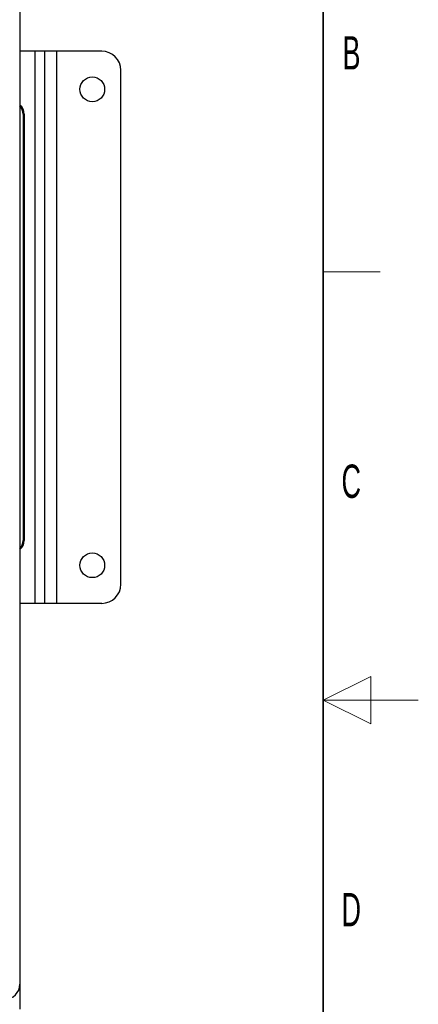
# Paper-space layout 'Blatt3' of a CAD drawing. Header units: millimetres. Extents: x 5 to 418, y 2 to 292.
# Tile 47 of 48: x 376 to 418, y 115 to 219. Entities that reach past the tile are written whole.
import ezdxf

# ---------------------------------------------------------------- set-up
doc = ezdxf.new("R2010")
doc.units = ezdxf.units.MM
doc.layers.add('SLD-0', color=7, linetype='Continuous')
doc.styles.add('SLDTEXTSTYLE0', font='TXT', dxfattribs={"width": 0.605})

psp = doc.layouts.new('Blatt3')

# ---------------------------------------------------------------- linework, layer by layer
at = {"color": 7, "linetype": 'Continuous', "lineweight": 25}
for p, q in [((376.1637, 250.2215), (376.1637, 117.4215)), ((377.7752, 215.4215), (376.1637, 215.4215)), ((377.7752, 157.4215), (377.7752, 215.4215)), ((378.7637, 215.4215), (377.7752, 215.4215)), ((378.7637, 157.4215), (378.7637, 215.4215)), ((380.0437, 215.4215), (378.7637, 215.4215)), ((380.0437, 157.4215), (380.0437, 215.4215)), ((384.7637, 215.4215), (380.0437, 215.4215)), ((386.7637, 159.4215), (386.7637, 213.4215)), ((376.609, 208.8215), (376.496, 208.8215)), ((376.496, 208.8215), (376.496, 164.0215)), ((376.609, 208.8215), (376.609, 164.0215)), ((376.496, 164.0215), (376.609, 164.0215)), ((377.7752, 157.4215), (376.1637, 157.4215)), ((378.7637, 157.4215), (377.7752, 157.4215)), ((380.0437, 157.4215), (378.7637, 157.4215)), ((384.7637, 157.4215), (380.0437, 157.4215)), ((376.1182, 117.4215), (376.1637, 117.4215)), ((376.1637, 117.4215), (376.1637, 114.7815))]:
    psp.add_line(p, q, dxfattribs=at)
for centre in [(383.7637, 211.4215), (383.7637, 161.4215)]:
    psp.add_circle(centre, 1.3, dxfattribs=at)
for centre, radius, start, end in [((384.7637, 213.4215), 2, 0, 90), ((375.3967, 208.8259), 1.2123, 359.791354, 50.754041), ((375.2781, 208.8243), 1.2179, 359.867587, 43.351075), ((375.3983, 164.0163), 1.2107, 309.209276, 0.245329), ((375.2781, 164.0187), 1.2179, 316.648925, 0.132413), ((384.7637, 159.4215), 2, 270, 0), ((374.5637, 117.4215), 1.6, 270, 0)]:
    psp.add_arc(centre, radius, start, end, dxfattribs=at)
at = {"layer": 'SLD-0', "lineweight": 35}
psp.add_line((408, 12), (408, 282.5), dxfattribs=at)
at = {"layer": 'SLD-0', "lineweight": 18}
for p, q in [((408, 192.25), (414, 192.25)), ((413, 149.75), (408, 147.25)), ((413, 144.75), (413, 149.75)), ((418, 147.25), (408, 147.25)), ((408, 147.25), (413, 144.75))]:
    psp.add_line(p, q, dxfattribs=at)

# ---------------------------------------------------------------- texts
at = {"layer": 'SLD-0', "char_height": 3.5, "attachment_point": 2, "style": 'SLDTEXTSTYLE0'}
for s, insert in [('B', (410.9816, 217.0011)), ('C', (410.9597, 172.0011)), ('D', (410.9597, 127.0011))]:
    psp.add_mtext(s, dxfattribs=dict(at, insert=insert))

doc.saveas('drawing.dxf')
